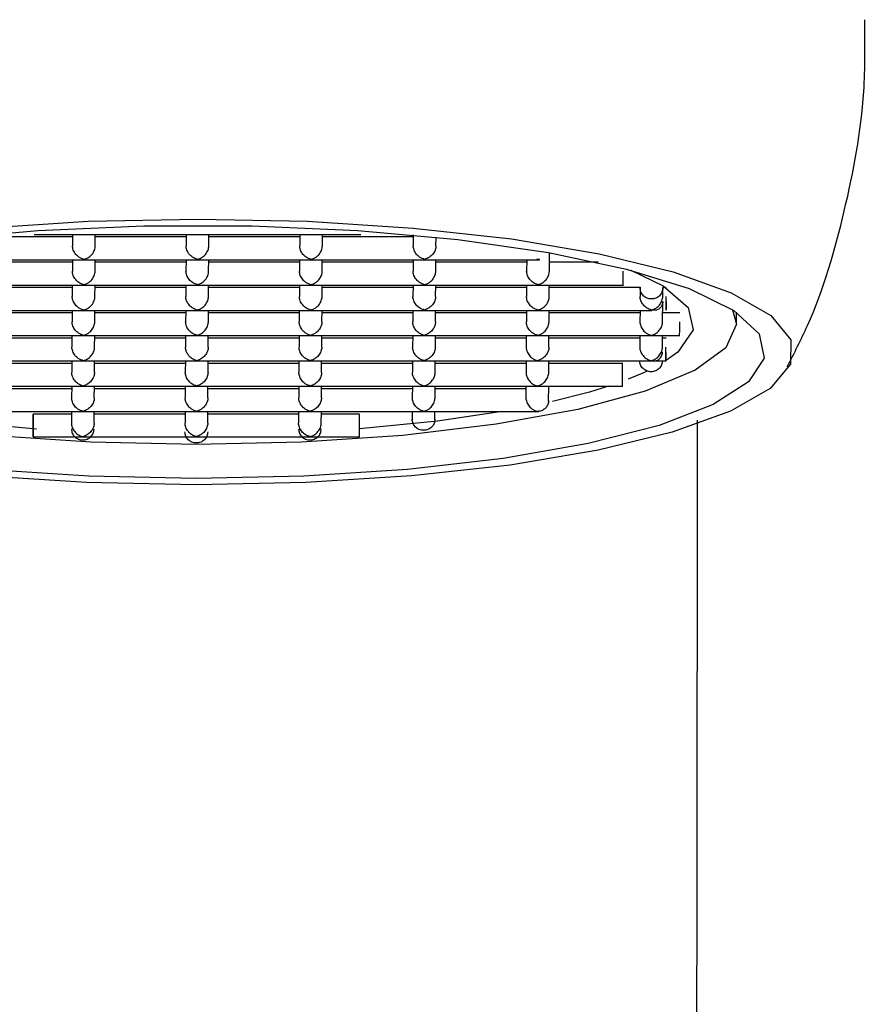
# Model space of a CAD drawing. Header units: millimetres. Extents: x 4096.18 to 4096.356, y 1727.865 to 1728.119.
# Tile 10 of 11: x 4096.264 to 4096.279, y 1728.044 to 1728.061. Entities that reach past the tile are written whole.
import ezdxf

# ---------------------------------------------------------------- set-up
doc = ezdxf.new("R2010")
doc.units = ezdxf.units.MM
doc.layers.add('SANINDUSA', color=3, linetype='Continuous')

msp = doc.modelspace()

# ---------------------------------------------------------------- linework, layer by layer
at = {"layer": 'SANINDUSA'}
for p, q in [((4096.264768, 1728.057384), (4096.263168, 1728.057384)), ((4096.264094, 1728.05743), (4096.264975, 1728.05743)), ((4096.264768, 1728.05743), (4096.264767, 1728.05723)), ((4096.264964, 1728.05743), (4096.266975, 1728.05743)), ((4096.265167, 1728.057227), (4096.265168, 1728.05743)), ((4096.266768, 1728.057384), (4096.265168, 1728.057384)), ((4096.266768, 1728.05743), (4096.266767, 1728.05723)), ((4096.266964, 1728.05743), (4096.268975, 1728.05743)), ((4096.267167, 1728.057227), (4096.267168, 1728.05743)), ((4096.268768, 1728.057384), (4096.267168, 1728.057384)), ((4096.268768, 1728.05743), (4096.268767, 1728.05723)), ((4096.268964, 1728.05743), (4096.269845, 1728.05743)), ((4096.269167, 1728.057227), (4096.269168, 1728.05743)), ((4096.270768, 1728.057384), (4096.269168, 1728.057384)), ((4096.270768, 1728.057421), (4096.270767, 1728.05723)), ((4096.271167, 1728.057227), (4096.271168, 1728.057382)), ((4096.273164, 1728.056782), (4096.273166, 1728.057109)), ((4096.262961, 1728.056984), (4096.264972, 1728.056984)), ((4096.264765, 1728.056938), (4096.263165, 1728.056938)), ((4096.264765, 1728.056984), (4096.264764, 1728.056784)), ((4096.264961, 1728.056984), (4096.266972, 1728.056984)), ((4096.265164, 1728.056782), (4096.265165, 1728.056984)), ((4096.266765, 1728.056938), (4096.265165, 1728.056938)), ((4096.266765, 1728.056984), (4096.266764, 1728.056784)), ((4096.266961, 1728.056984), (4096.268972, 1728.056984)), ((4096.267164, 1728.056782), (4096.267165, 1728.056984)), ((4096.268765, 1728.056938), (4096.267165, 1728.056938)), ((4096.268765, 1728.056984), (4096.268764, 1728.056784)), ((4096.268961, 1728.056984), (4096.270972, 1728.056984)), ((4096.269164, 1728.056782), (4096.269165, 1728.056984)), ((4096.270765, 1728.056938), (4096.269165, 1728.056938)), ((4096.270765, 1728.056984), (4096.270764, 1728.056784)), ((4096.270961, 1728.056984), (4096.272992, 1728.056984)), ((4096.271164, 1728.056782), (4096.271165, 1728.056984)), ((4096.272765, 1728.056938), (4096.271165, 1728.056938)), ((4096.272765, 1728.056984), (4096.272764, 1728.056784)), ((4096.272946, 1728.056995), (4096.272987, 1728.056995)), ((4096.272967, 1728.056989), (4096.272946, 1728.056995)), ((4096.272987, 1728.056995), (4096.272967, 1728.056989)), ((4096.272987, 1728.056985), (4096.272967, 1728.056989)), ((4096.272987, 1728.056995), (4096.272987, 1728.056985)), ((4096.274026, 1728.056938), (4096.273165, 1728.056938)), ((4096.262958, 1728.056538), (4096.264969, 1728.056538)), ((4096.264762, 1728.056492), (4096.263162, 1728.056492)), ((4096.264763, 1728.056538), (4096.264761, 1728.056338)), ((4096.264958, 1728.056538), (4096.266969, 1728.056538)), ((4096.265161, 1728.056336), (4096.265163, 1728.056538)), ((4096.266762, 1728.056492), (4096.265162, 1728.056492)), ((4096.266763, 1728.056538), (4096.266761, 1728.056338)), ((4096.266958, 1728.056538), (4096.268969, 1728.056538)), ((4096.267161, 1728.056336), (4096.267163, 1728.056538)), ((4096.268762, 1728.056492), (4096.267162, 1728.056492)), ((4096.268763, 1728.056538), (4096.268761, 1728.056338)), ((4096.268958, 1728.056538), (4096.270969, 1728.056538)), ((4096.269161, 1728.056336), (4096.269163, 1728.056538)), ((4096.270762, 1728.056492), (4096.269162, 1728.056492)), ((4096.270763, 1728.056538), (4096.270761, 1728.056338)), ((4096.270958, 1728.056538), (4096.272969, 1728.056538)), ((4096.271161, 1728.056336), (4096.271163, 1728.056538)), ((4096.272762, 1728.056492), (4096.271162, 1728.056492)), ((4096.272763, 1728.056538), (4096.272761, 1728.056338)), ((4096.272958, 1728.056538), (4096.274467, 1728.056538)), ((4096.273161, 1728.056336), (4096.273163, 1728.056538)), ((4096.274762, 1728.056492), (4096.273162, 1728.056492)), ((4096.274762, 1728.056499), (4096.274761, 1728.056338)), ((4096.275161, 1728.056336), (4096.275162, 1728.056496)), ((4096.275219, 1728.056492), (4096.275162, 1728.056492)), ((4096.275159, 1728.05589), (4096.275161, 1728.056247)), ((4096.262955, 1728.056092), (4096.264967, 1728.056092)), ((4096.26476, 1728.056092), (4096.264759, 1728.055892)), ((4096.264955, 1728.056092), (4096.266967, 1728.056092)), ((4096.265159, 1728.05589), (4096.26516, 1728.056092)), ((4096.26676, 1728.056092), (4096.266759, 1728.055892)), ((4096.266955, 1728.056092), (4096.268967, 1728.056092)), ((4096.267159, 1728.05589), (4096.26716, 1728.056092)), ((4096.26876, 1728.056092), (4096.268759, 1728.055892)), ((4096.268955, 1728.056092), (4096.270967, 1728.056092)), ((4096.269159, 1728.05589), (4096.26916, 1728.056092)), ((4096.27076, 1728.056092), (4096.270759, 1728.055892)), ((4096.270955, 1728.056092), (4096.272967, 1728.056092)), ((4096.271159, 1728.05589), (4096.27116, 1728.056092)), ((4096.27276, 1728.056092), (4096.272759, 1728.055892)), ((4096.272955, 1728.056092), (4096.274967, 1728.056092)), ((4096.273159, 1728.05589), (4096.27316, 1728.056092)), ((4096.27476, 1728.056092), (4096.274759, 1728.055892)), ((4096.26476, 1728.056047), (4096.26316, 1728.056047)), ((4096.26676, 1728.056047), (4096.26516, 1728.056047)), ((4096.26876, 1728.056047), (4096.26716, 1728.056047)), ((4096.27076, 1728.056047), (4096.26916, 1728.056047)), ((4096.27276, 1728.056047), (4096.27116, 1728.056047)), ((4096.27476, 1728.056047), (4096.27316, 1728.056047)), ((4096.275462, 1728.056047), (4096.27516, 1728.056047)), ((4096.276458, 1728.05585), (4096.276458, 1728.056058)), ((4096.262953, 1728.055647), (4096.264964, 1728.055647)), ((4096.264757, 1728.055601), (4096.263157, 1728.055601)), ((4096.264757, 1728.055647), (4096.264756, 1728.055447)), ((4096.264953, 1728.055647), (4096.266964, 1728.055647)), ((4096.265156, 1728.055444), (4096.265157, 1728.055647)), ((4096.266757, 1728.055601), (4096.265157, 1728.055601)), ((4096.266757, 1728.055647), (4096.266756, 1728.055447)), ((4096.266953, 1728.055647), (4096.268964, 1728.055647)), ((4096.267156, 1728.055444), (4096.267157, 1728.055647)), ((4096.268757, 1728.055601), (4096.267157, 1728.055601)), ((4096.268757, 1728.055647), (4096.268756, 1728.055447)), ((4096.268953, 1728.055647), (4096.270964, 1728.055647)), ((4096.269156, 1728.055444), (4096.269157, 1728.055647)), ((4096.270757, 1728.055601), (4096.269157, 1728.055601)), ((4096.270757, 1728.055647), (4096.270756, 1728.055447)), ((4096.270953, 1728.055647), (4096.272964, 1728.055647)), ((4096.271156, 1728.055444), (4096.271157, 1728.055647)), ((4096.272757, 1728.055601), (4096.271157, 1728.055601)), ((4096.272757, 1728.055647), (4096.272756, 1728.055447)), ((4096.272953, 1728.055647), (4096.274964, 1728.055647)), ((4096.273156, 1728.055444), (4096.273157, 1728.055647)), ((4096.274757, 1728.055601), (4096.273157, 1728.055601)), ((4096.274757, 1728.055647), (4096.274756, 1728.055447)), ((4096.274953, 1728.055647), (4096.275462, 1728.055647)), ((4096.275156, 1728.055444), (4096.275157, 1728.055647)), ((4096.27522, 1728.055601), (4096.275157, 1728.055601)), ((4096.26295, 1728.055201), (4096.264961, 1728.055201)), ((4096.264754, 1728.055155), (4096.263154, 1728.055155)), ((4096.264754, 1728.055201), (4096.264753, 1728.055001)), ((4096.26495, 1728.055201), (4096.266961, 1728.055201)), ((4096.265153, 1728.054998), (4096.265154, 1728.055201)), ((4096.266754, 1728.055155), (4096.265154, 1728.055155)), ((4096.266754, 1728.055201), (4096.266753, 1728.055001)), ((4096.26695, 1728.055201), (4096.268961, 1728.055201)), ((4096.267153, 1728.054998), (4096.267154, 1728.055201)), ((4096.268754, 1728.055155), (4096.267154, 1728.055155)), ((4096.268754, 1728.055201), (4096.268753, 1728.055001)), ((4096.26895, 1728.055201), (4096.270961, 1728.055201)), ((4096.269153, 1728.054998), (4096.269154, 1728.055201)), ((4096.270754, 1728.055155), (4096.269154, 1728.055155)), ((4096.270754, 1728.055201), (4096.270753, 1728.055001)), ((4096.27095, 1728.055201), (4096.272961, 1728.055201)), ((4096.271153, 1728.054998), (4096.271154, 1728.055201)), ((4096.272754, 1728.055155), (4096.271154, 1728.055155)), ((4096.272754, 1728.055201), (4096.272753, 1728.055001)), ((4096.27295, 1728.055201), (4096.274961, 1728.055201)), ((4096.273153, 1728.054998), (4096.273154, 1728.055201)), ((4096.274456, 1728.055155), (4096.273154, 1728.055155)), ((4096.274754, 1728.055201), (4096.274754, 1728.055197)), ((4096.27495, 1728.055201), (4096.27522, 1728.055201)), ((4096.275154, 1728.055194), (4096.275154, 1728.055201)), ((4096.262947, 1728.054755), (4096.264959, 1728.054755)), ((4096.264751, 1728.054709), (4096.263151, 1728.054709)), ((4096.264752, 1728.054755), (4096.26475, 1728.054555)), ((4096.264947, 1728.054755), (4096.266959, 1728.054755)), ((4096.26515, 1728.054553), (4096.265152, 1728.054755)), ((4096.266751, 1728.054709), (4096.265151, 1728.054709)), ((4096.266752, 1728.054755), (4096.26675, 1728.054555)), ((4096.266947, 1728.054755), (4096.268959, 1728.054755)), ((4096.26715, 1728.054553), (4096.267152, 1728.054755)), ((4096.268751, 1728.054709), (4096.267151, 1728.054709)), ((4096.268752, 1728.054755), (4096.26875, 1728.054555)), ((4096.268947, 1728.054755), (4096.270959, 1728.054755)), ((4096.26915, 1728.054553), (4096.269152, 1728.054755)), ((4096.270751, 1728.054709), (4096.269151, 1728.054709)), ((4096.270752, 1728.054755), (4096.27075, 1728.054555)), ((4096.270947, 1728.054755), (4096.272959, 1728.054755)), ((4096.27115, 1728.054553), (4096.271152, 1728.054755)), ((4096.272751, 1728.054709), (4096.271151, 1728.054709)), ((4096.272752, 1728.054755), (4096.27275, 1728.054555)), ((4096.272947, 1728.054755), (4096.274456, 1728.054755)), ((4096.27315, 1728.054492), (4096.273152, 1728.054755)), ((4096.262945, 1728.054309), (4096.264956, 1728.054309)), ((4096.264749, 1728.054263), (4096.264072, 1728.054263)), ((4096.264749, 1728.054309), (4096.264748, 1728.054109)), ((4096.264945, 1728.054309), (4096.266956, 1728.054309)), ((4096.265148, 1728.054107), (4096.265149, 1728.054309)), ((4096.266749, 1728.054263), (4096.265149, 1728.054263)), ((4096.266749, 1728.054309), (4096.266748, 1728.054109)), ((4096.266945, 1728.054309), (4096.268956, 1728.054309)), ((4096.267148, 1728.054107), (4096.267149, 1728.054309)), ((4096.268749, 1728.054263), (4096.267149, 1728.054263)), ((4096.268749, 1728.054309), (4096.268748, 1728.054109)), ((4096.268945, 1728.054309), (4096.270956, 1728.054309)), ((4096.269148, 1728.054107), (4096.269149, 1728.054309)), ((4096.269823, 1728.054263), (4096.269149, 1728.054263)), ((4096.270749, 1728.054309), (4096.270748, 1728.054165)), ((4096.270945, 1728.054309), (4096.272976, 1728.054309)), ((4096.271148, 1728.054163), (4096.271149, 1728.054309)), ((4096.272929, 1728.054311), (4096.27295, 1728.054314)), ((4096.272971, 1728.054311), (4096.272929, 1728.054311)), ((4096.27295, 1728.054314), (4096.272971, 1728.05432)), ((4096.27295, 1728.054314), (4096.272971, 1728.054311)), ((4096.272971, 1728.05432), (4096.272971, 1728.054311)), ((4096.264132, 1728.054), (4096.263124, 1728.054092)), ((4096.264072, 1728.053863), (4096.264953, 1728.053863)), ((4096.264942, 1728.053863), (4096.266953, 1728.053863)), ((4096.266942, 1728.053863), (4096.268953, 1728.053863)), ((4096.268942, 1728.053863), (4096.269823, 1728.053863))]:
    msp.add_line(p, q, dxfattribs=at)
at = {"layer": 'SANINDUSA', "flags": 128}
for points in [[(4096.263179, 1728.057541), (4096.265043, 1728.05766), (4096.266973, 1728.0577), (4096.268902, 1728.05766), (4096.270765, 1728.057541), (4096.272498, 1728.057349), (4096.274043, 1728.057089), (4096.275346, 1728.05677), (4096.276364, 1728.056402), (4096.277062, 1728.056), (4096.277415, 1728.055575), (4096.277412, 1728.055143), (4096.277054, 1728.054719), (4096.276351, 1728.054316), (4096.275329, 1728.053949), (4096.274022, 1728.05363), (4096.272474, 1728.053369), (4096.270738, 1728.053177), (4096.268874, 1728.053059), (4096.266944, 1728.053019)], [(4096.262388, 1728.05734), (4096.264154, 1728.057498), (4096.266021, 1728.057578), (4096.267923, 1728.057578), (4096.269789, 1728.057498), (4096.271553, 1728.05734), (4096.273151, 1728.057111), (4096.274525, 1728.056819), (4096.275626, 1728.056474), (4096.276413, 1728.056088), (4096.276859, 1728.055676), (4096.276947, 1728.055253), (4096.276673, 1728.054834), (4096.276049, 1728.054433), (4096.275096, 1728.054066), (4096.273849, 1728.053746), (4096.272353, 1728.053484), (4096.270663, 1728.05329), (4096.268838, 1728.05317), (4096.266945, 1728.05313)], [(4096.2746, 1728.056799), (4096.275168, 1728.056524), (4096.275609, 1728.056142), (4096.275696, 1728.055748), (4096.275426, 1728.055358), (4096.275211, 1728.055201)], [(4096.27639, 1728.056103), (4096.276458, 1728.055847), (4096.276273, 1728.055433), (4096.27573, 1728.055036), (4096.27485, 1728.05467), (4096.273667, 1728.054349), (4096.272226, 1728.054086), (4096.270582, 1728.05389), (4096.268799, 1728.05377), (4096.266945, 1728.053729), (4096.265092, 1728.05377), (4096.263311, 1728.05389), (4096.26167, 1728.054086), (4096.260232, 1728.054349), (4096.259052, 1728.05467), (4096.258177, 1728.055036), (4096.257638, 1728.055433), (4096.257458, 1728.055847), (4096.257526, 1728.056097)], [(4096.274888, 1728.055024), (4096.274809, 1728.054988), (4096.274551, 1728.054879)], [(4096.274203, 1728.054755), (4096.27387, 1728.054653), (4096.273219, 1728.054486)], [(4096.272333, 1728.054309), (4096.271194, 1728.054141), (4096.269821, 1728.054004)], [(4096.266944, 1728.053019), (4096.265015, 1728.053059), (4096.263152, 1728.053177)], [(4096.266945, 1728.05313), (4096.265053, 1728.05317), (4096.263229, 1728.05329)]]:
    msp.add_lwpolyline(points, dxfattribs=at)
at = {"layer": 'SANINDUSA'}
for points, knots in [([(4096.277351, 1728.055098), (4096.277475, 1728.055338), (4096.277924, 1728.056207), (4096.278388, 1728.057838), (4096.278735, 1728.059653), (4096.278723, 1728.060786), (4096.278719, 1728.061209)], [0, 0, 0, 0, 0.128044, 0.463499, 0.799618, 1, 1, 1, 1]), ([(4096.264967, 1728.056989), (4096.264937, 1728.056999), (4096.264888, 1728.057017), (4096.264831, 1728.057067), (4096.264799, 1728.057113), (4096.26478, 1728.057152), (4096.264769, 1728.057191), (4096.264767, 1728.057216), (4096.264767, 1728.057228)], [0, 0, 0, 0, 0.32965, 0.553491, 0.682507, 0.798364, 0.902887, 1, 1, 1, 1]), ([(4096.264967, 1728.056989), (4096.264997, 1728.056999), (4096.265047, 1728.057016), (4096.265102, 1728.057067), (4096.265134, 1728.057112), (4096.265153, 1728.057151), (4096.265165, 1728.05719), (4096.265166, 1728.057216), (4096.265167, 1728.057228)], [0, 0, 0, 0, 0.329692, 0.553585, 0.680142, 0.795087, 0.900739, 1, 1, 1, 1]), ([(4096.266967, 1728.056989), (4096.266937, 1728.056999), (4096.266888, 1728.057017), (4096.266831, 1728.057067), (4096.266799, 1728.057113), (4096.26678, 1728.057152), (4096.266769, 1728.057191), (4096.266767, 1728.057216), (4096.266767, 1728.057228)], [0, 0, 0, 0, 0.329631, 0.553497, 0.682501, 0.79836, 0.902885, 1, 1, 1, 1]), ([(4096.266967, 1728.056989), (4096.266997, 1728.056999), (4096.267047, 1728.057016), (4096.267102, 1728.057067), (4096.267134, 1728.057112), (4096.267153, 1728.057151), (4096.267165, 1728.05719), (4096.267166, 1728.057216), (4096.267167, 1728.057228)], [0, 0, 0, 0, 0.3296966, 0.5535716, 0.6801452, 0.7950917, 0.9007424, 1, 1, 1, 1]), ([(4096.268967, 1728.056989), (4096.268937, 1728.056999), (4096.268888, 1728.057017), (4096.268831, 1728.057067), (4096.268799, 1728.057113), (4096.26878, 1728.057152), (4096.268769, 1728.057191), (4096.268767, 1728.057216), (4096.268767, 1728.057228)], [0, 0, 0, 0, 0.32965, 0.553492, 0.682493, 0.798359, 0.902882, 1, 1, 1, 1]), ([(4096.268967, 1728.056989), (4096.268997, 1728.056999), (4096.269047, 1728.057016), (4096.269102, 1728.057067), (4096.269134, 1728.057112), (4096.269153, 1728.057151), (4096.269165, 1728.05719), (4096.269166, 1728.057216), (4096.269167, 1728.057228)], [0, 0, 0, 0, 0.329692, 0.553585, 0.680142, 0.795087, 0.900739, 1, 1, 1, 1]), ([(4096.270967, 1728.056989), (4096.270937, 1728.056999), (4096.270888, 1728.057017), (4096.270831, 1728.057067), (4096.270799, 1728.057113), (4096.27078, 1728.057152), (4096.270769, 1728.057191), (4096.270767, 1728.057216), (4096.270767, 1728.057228)], [0, 0, 0, 0, 0.32965, 0.553491, 0.682508, 0.798364, 0.902887, 1, 1, 1, 1]), ([(4096.271167, 1728.057228), (4096.271166, 1728.057216), (4096.271165, 1728.057191), (4096.271153, 1728.057152), (4096.271135, 1728.057113), (4096.271102, 1728.057067), (4096.271045, 1728.057016), (4096.270995, 1728.056999), (4096.270967, 1728.056989)], [0, 0, 0, 0, 0.096954, 0.200232, 0.314996, 0.443392, 0.680035, 1, 1, 1, 1]), ([(4096.264964, 1728.056543), (4096.264934, 1728.056553), (4096.264885, 1728.056571), (4096.264828, 1728.056622), (4096.264796, 1728.056667), (4096.264778, 1728.056706), (4096.264766, 1728.056745), (4096.264765, 1728.056771), (4096.264764, 1728.056783)], [0, 0, 0, 0, 0.329633, 0.553481, 0.6825, 0.79836, 0.902923, 1, 1, 1, 1]), ([(4096.264964, 1728.056543), (4096.264994, 1728.056553), (4096.265044, 1728.056571), (4096.265099, 1728.056621), (4096.265131, 1728.056666), (4096.26515, 1728.056705), (4096.265162, 1728.056744), (4096.265163, 1728.05677), (4096.265164, 1728.056783)], [0, 0, 0, 0, 0.329678, 0.553578, 0.680169, 0.795118, 0.900735, 1, 1, 1, 1]), ([(4096.266964, 1728.056543), (4096.266934, 1728.056553), (4096.266885, 1728.056571), (4096.266828, 1728.056622), (4096.266796, 1728.056667), (4096.266778, 1728.056706), (4096.266766, 1728.056745), (4096.266765, 1728.056771), (4096.266764, 1728.056783)], [0, 0, 0, 0, 0.3296318, 0.5534977, 0.6825017, 0.7983608, 0.9029237, 1, 1, 1, 1]), ([(4096.266964, 1728.056543), (4096.266994, 1728.056553), (4096.267044, 1728.056571), (4096.267099, 1728.056621), (4096.267131, 1728.056666), (4096.26715, 1728.056705), (4096.267162, 1728.056744), (4096.267163, 1728.05677), (4096.267164, 1728.056783)], [0, 0, 0, 0, 0.329699, 0.553576, 0.68018, 0.795128, 0.900742, 1, 1, 1, 1]), ([(4096.268964, 1728.056543), (4096.268934, 1728.056553), (4096.268885, 1728.056571), (4096.268828, 1728.056622), (4096.268796, 1728.056667), (4096.268778, 1728.056706), (4096.268766, 1728.056745), (4096.268765, 1728.056771), (4096.268764, 1728.056783)], [0, 0, 0, 0, 0.329651, 0.553492, 0.682494, 0.798359, 0.90292, 1, 1, 1, 1]), ([(4096.268964, 1728.056543), (4096.268994, 1728.056553), (4096.269044, 1728.056571), (4096.269099, 1728.056621), (4096.269131, 1728.056666), (4096.26915, 1728.056705), (4096.269162, 1728.056744), (4096.269163, 1728.05677), (4096.269164, 1728.056783)], [0, 0, 0, 0, 0.329695, 0.553589, 0.680177, 0.795123, 0.900738, 1, 1, 1, 1]), ([(4096.270964, 1728.056543), (4096.270934, 1728.056553), (4096.270885, 1728.056571), (4096.270828, 1728.056622), (4096.270796, 1728.056667), (4096.270778, 1728.056706), (4096.270766, 1728.056745), (4096.270765, 1728.056771), (4096.270764, 1728.056783)], [0, 0, 0, 0, 0.3296337, 0.5534807, 0.6824996, 0.7983598, 0.9029232, 1, 1, 1, 1]), ([(4096.270964, 1728.056543), (4096.270994, 1728.056553), (4096.271044, 1728.056571), (4096.271099, 1728.056621), (4096.271131, 1728.056666), (4096.27115, 1728.056705), (4096.271162, 1728.056744), (4096.271163, 1728.05677), (4096.271164, 1728.056783)], [0, 0, 0, 0, 0.3297, 0.553577, 0.680182, 0.79512, 0.900736, 1, 1, 1, 1]), ([(4096.272964, 1728.056543), (4096.272934, 1728.056553), (4096.272885, 1728.056571), (4096.272828, 1728.056622), (4096.272796, 1728.056667), (4096.272778, 1728.056706), (4096.272766, 1728.056745), (4096.272765, 1728.056771), (4096.272764, 1728.056783)], [0, 0, 0, 0, 0.329655, 0.5535, 0.682503, 0.798362, 0.902924, 1, 1, 1, 1]), ([(4096.272964, 1728.056543), (4096.272994, 1728.056553), (4096.273044, 1728.056571), (4096.273099, 1728.056621), (4096.273131, 1728.056666), (4096.27315, 1728.056705), (4096.273162, 1728.056744), (4096.273163, 1728.05677), (4096.273164, 1728.056783)], [0, 0, 0, 0, 0.3296996, 0.5535762, 0.6801805, 0.795128, 0.9007415, 1, 1, 1, 1]), ([(4096.274464, 1728.056542), (4096.274464, 1728.056541), (4096.274464, 1728.05654), (4096.274464, 1728.056572), (4096.274464, 1728.056629), (4096.274464, 1728.056704), (4096.274464, 1728.056757), (4096.274464, 1728.056783)], [0, 0, 0, 0, 0.1252806, 0.34395, 0.5626549, 0.781312, 1, 1, 1, 1]), ([(4096.275162, 1728.056487), (4096.275159, 1728.056461), (4096.275153, 1728.05641), (4096.275107, 1728.056345), (4096.275041, 1728.056302), (4096.274962, 1728.056287), (4096.274884, 1728.056302), (4096.274818, 1728.056345), (4096.274771, 1728.05641), (4096.274765, 1728.056461), (4096.274762, 1728.056487)], [0, 0, 0, 0, 0.125016, 0.249998, 0.375004, 0.5, 0.624995, 0.750002, 0.87498, 1, 1, 1, 1]), ([(4096.264961, 1728.056097), (4096.264932, 1728.056108), (4096.264882, 1728.056125), (4096.264826, 1728.056176), (4096.264794, 1728.056221), (4096.264775, 1728.05626), (4096.264763, 1728.056299), (4096.264762, 1728.056325), (4096.264761, 1728.056337)], [0, 0, 0, 0, 0.329641, 0.553471, 0.682493, 0.798355, 0.902921, 1, 1, 1, 1]), ([(4096.264961, 1728.056097), (4096.264991, 1728.056108), (4096.265042, 1728.056125), (4096.265097, 1728.056176), (4096.265129, 1728.05622), (4096.265147, 1728.056259), (4096.265159, 1728.056299), (4096.265161, 1728.056324), (4096.265161, 1728.056337)], [0, 0, 0, 0, 0.329707, 0.553567, 0.680174, 0.795115, 0.900734, 1, 1, 1, 1]), ([(4096.266961, 1728.056097), (4096.266932, 1728.056108), (4096.266882, 1728.056125), (4096.266826, 1728.056176), (4096.266794, 1728.056221), (4096.266775, 1728.05626), (4096.266763, 1728.056299), (4096.266762, 1728.056325), (4096.266761, 1728.056337)], [0, 0, 0, 0, 0.329663, 0.55349, 0.682496, 0.798357, 0.902922, 1, 1, 1, 1]), ([(4096.266961, 1728.056097), (4096.266991, 1728.056108), (4096.267042, 1728.056125), (4096.267097, 1728.056176), (4096.267129, 1728.05622), (4096.267147, 1728.056259), (4096.267159, 1728.056299), (4096.267161, 1728.056324), (4096.267161, 1728.056337)], [0, 0, 0, 0, 0.3297066, 0.5535658, 0.680173, 0.7951231, 0.9007393, 1, 1, 1, 1]), ([(4096.268961, 1728.056097), (4096.268932, 1728.056108), (4096.268882, 1728.056125), (4096.268826, 1728.056176), (4096.268794, 1728.056221), (4096.268775, 1728.05626), (4096.268763, 1728.056299), (4096.268762, 1728.056325), (4096.268761, 1728.056337)], [0, 0, 0, 0, 0.329656, 0.553479, 0.682497, 0.798356, 0.902919, 1, 1, 1, 1]), ([(4096.268961, 1728.056097), (4096.268991, 1728.056108), (4096.269042, 1728.056125), (4096.269097, 1728.056176), (4096.269129, 1728.05622), (4096.269147, 1728.056259), (4096.269159, 1728.056299), (4096.269161, 1728.056324), (4096.269161, 1728.056337)], [0, 0, 0, 0, 0.329702, 0.553579, 0.68017, 0.795119, 0.900736, 1, 1, 1, 1]), ([(4096.270961, 1728.056097), (4096.270932, 1728.056108), (4096.270882, 1728.056125), (4096.270826, 1728.056176), (4096.270794, 1728.056221), (4096.270775, 1728.05626), (4096.270763, 1728.056299), (4096.270762, 1728.056325), (4096.270761, 1728.056337)], [0, 0, 0, 0, 0.329641, 0.553471, 0.682493, 0.798355, 0.902921, 1, 1, 1, 1]), ([(4096.271161, 1728.056337), (4096.271161, 1728.056325), (4096.271159, 1728.0563), (4096.271148, 1728.056261), (4096.271129, 1728.056222), (4096.271097, 1728.056175), (4096.27104, 1728.056124), (4096.27099, 1728.056107), (4096.270961, 1728.056097)], [0, 0, 0, 0, 0.096958, 0.200202, 0.315006, 0.443407, 0.680059, 1, 1, 1, 1]), ([(4096.272961, 1728.056097), (4096.272932, 1728.056108), (4096.272882, 1728.056125), (4096.272826, 1728.056176), (4096.272794, 1728.056221), (4096.272775, 1728.05626), (4096.272763, 1728.056299), (4096.272762, 1728.056325), (4096.272761, 1728.056337)], [0, 0, 0, 0, 0.329661, 0.553486, 0.682492, 0.798361, 0.902923, 1, 1, 1, 1]), ([(4096.272961, 1728.056097), (4096.272991, 1728.056108), (4096.273042, 1728.056125), (4096.273097, 1728.056176), (4096.273129, 1728.05622), (4096.273147, 1728.056259), (4096.273159, 1728.056299), (4096.273161, 1728.056324), (4096.273161, 1728.056337)], [0, 0, 0, 0, 0.329706, 0.553566, 0.680173, 0.795123, 0.900739, 1, 1, 1, 1]), ([(4096.274961, 1728.056097), (4096.274932, 1728.056108), (4096.274882, 1728.056125), (4096.274826, 1728.056176), (4096.274794, 1728.056221), (4096.274775, 1728.05626), (4096.274763, 1728.056299), (4096.274762, 1728.056325), (4096.274761, 1728.056337)], [0, 0, 0, 0, 0.329657, 0.5534793, 0.6824971, 0.7983562, 0.902919, 1, 1, 1, 1]), ([(4096.274961, 1728.056097), (4096.274991, 1728.056108), (4096.275042, 1728.056125), (4096.275097, 1728.056176), (4096.275129, 1728.05622), (4096.275147, 1728.056259), (4096.275159, 1728.056299), (4096.275161, 1728.056324), (4096.275161, 1728.056337)], [0, 0, 0, 0, 0.329702, 0.553579, 0.680169, 0.795118, 0.900736, 1, 1, 1, 1]), ([(4096.275161, 1728.056248), (4096.27516, 1728.056236), (4096.275159, 1728.056211), (4096.275147, 1728.056176), (4096.275128, 1728.056146), (4096.275096, 1728.056115), (4096.275041, 1728.05609), (4096.274991, 1728.056094), (4096.274961, 1728.056097)], [0, 0, 0, 0, 0.099247, 0.204888, 0.319823, 0.446431, 0.670257, 1, 1, 1, 1]), ([(4096.275222, 1728.056248), (4096.275222, 1728.056223), (4096.275222, 1728.056173), (4096.275222, 1728.056119), (4096.275222, 1728.05609), (4096.275222, 1728.056092), (4096.275223, 1728.056125), (4096.275223, 1728.056183), (4096.275223, 1728.056258), (4096.275223, 1728.056311), (4096.275223, 1728.056337)], [0, 0, 0, 0, 0.124995, 0.250011, 0.375, 0.500006, 0.624991, 0.750007, 0.875018, 1, 1, 1, 1]), ([(4096.264958, 1728.055652), (4096.264929, 1728.055662), (4096.26488, 1728.055679), (4096.264823, 1728.05573), (4096.264791, 1728.055775), (4096.264772, 1728.055814), (4096.264761, 1728.055854), (4096.264759, 1728.055879), (4096.264759, 1728.055891)], [0, 0, 0, 0, 0.329641, 0.553471, 0.682493, 0.798355, 0.902921, 1, 1, 1, 1]), ([(4096.264958, 1728.055652), (4096.264988, 1728.055662), (4096.265039, 1728.055679), (4096.265094, 1728.05573), (4096.265126, 1728.055775), (4096.265145, 1728.055813), (4096.265156, 1728.055853), (4096.265158, 1728.055879), (4096.265159, 1728.055891)], [0, 0, 0, 0, 0.329705, 0.553563, 0.68017, 0.795119, 0.900735, 1, 1, 1, 1]), ([(4096.266958, 1728.055652), (4096.266929, 1728.055662), (4096.26688, 1728.055679), (4096.266823, 1728.05573), (4096.266791, 1728.055775), (4096.266772, 1728.055814), (4096.266761, 1728.055854), (4096.266759, 1728.055879), (4096.266759, 1728.055891)], [0, 0, 0, 0, 0.329661, 0.553486, 0.682492, 0.798361, 0.902923, 1, 1, 1, 1]), ([(4096.266958, 1728.055652), (4096.266988, 1728.055662), (4096.267039, 1728.055679), (4096.267094, 1728.05573), (4096.267126, 1728.055775), (4096.267145, 1728.055813), (4096.267156, 1728.055853), (4096.267158, 1728.055879), (4096.267159, 1728.055891)], [0, 0, 0, 0, 0.3297067, 0.5535658, 0.680173, 0.7951231, 0.9007393, 1, 1, 1, 1]), ([(4096.268958, 1728.055652), (4096.268929, 1728.055662), (4096.26888, 1728.055679), (4096.268823, 1728.05573), (4096.268791, 1728.055775), (4096.268772, 1728.055814), (4096.268761, 1728.055854), (4096.268759, 1728.055879), (4096.268759, 1728.055891)], [0, 0, 0, 0, 0.329656, 0.553479, 0.682497, 0.798356, 0.902919, 1, 1, 1, 1]), ([(4096.269159, 1728.055891), (4096.269158, 1728.055879), (4096.269157, 1728.055854), (4096.269145, 1728.055815), (4096.269127, 1728.055776), (4096.269094, 1728.05573), (4096.269037, 1728.055679), (4096.268987, 1728.055661), (4096.268958, 1728.055652)], [0, 0, 0, 0, 0.096919, 0.200203, 0.314963, 0.443393, 0.680023, 1, 1, 1, 1]), ([(4096.270958, 1728.055652), (4096.270929, 1728.055662), (4096.27088, 1728.055679), (4096.270823, 1728.05573), (4096.270791, 1728.055775), (4096.270772, 1728.055814), (4096.270761, 1728.055854), (4096.270759, 1728.055879), (4096.270759, 1728.055891)], [0, 0, 0, 0, 0.329641, 0.553471, 0.682492, 0.798355, 0.902921, 1, 1, 1, 1]), ([(4096.271159, 1728.055891), (4096.271158, 1728.055879), (4096.271157, 1728.055854), (4096.271145, 1728.055815), (4096.271127, 1728.055776), (4096.271094, 1728.05573), (4096.271037, 1728.055679), (4096.270987, 1728.055661), (4096.270958, 1728.055652)], [0, 0, 0, 0, 0.096921, 0.200204, 0.314974, 0.443406, 0.680019, 1, 1, 1, 1]), ([(4096.272958, 1728.055652), (4096.272929, 1728.055662), (4096.27288, 1728.055679), (4096.272823, 1728.05573), (4096.272791, 1728.055775), (4096.272772, 1728.055814), (4096.272761, 1728.055854), (4096.272759, 1728.055879), (4096.272759, 1728.055891)], [0, 0, 0, 0, 0.32966, 0.553486, 0.682491, 0.79836, 0.902923, 1, 1, 1, 1]), ([(4096.272958, 1728.055652), (4096.272988, 1728.055662), (4096.273039, 1728.055679), (4096.273094, 1728.05573), (4096.273126, 1728.055775), (4096.273145, 1728.055813), (4096.273156, 1728.055853), (4096.273158, 1728.055879), (4096.273159, 1728.055891)], [0, 0, 0, 0, 0.329707, 0.553566, 0.680173, 0.795123, 0.900739, 1, 1, 1, 1]), ([(4096.274759, 1728.055891), (4096.274759, 1728.055879), (4096.274761, 1728.055853), (4096.274772, 1728.055813), (4096.274791, 1728.055775), (4096.274823, 1728.05573), (4096.274878, 1728.055679), (4096.274928, 1728.055662), (4096.274958, 1728.055652)], [0, 0, 0, 0, 0.099223, 0.204873, 0.319817, 0.446429, 0.670268, 1, 1, 1, 1]), ([(4096.274958, 1728.055652), (4096.274988, 1728.055662), (4096.275039, 1728.055679), (4096.275094, 1728.05573), (4096.275126, 1728.055775), (4096.275145, 1728.055813), (4096.275156, 1728.055853), (4096.275158, 1728.055879), (4096.275159, 1728.055891)], [0, 0, 0, 0, 0.3297018, 0.5535798, 0.6801702, 0.7951187, 0.9007357, 1, 1, 1, 1]), ([(4096.275458, 1728.05565), (4096.275458, 1728.05565), (4096.275458, 1728.055648), (4096.275458, 1728.05568), (4096.275459, 1728.055737), (4096.275459, 1728.055813), (4096.275459, 1728.055865), (4096.275459, 1728.055891)], [0, 0, 0, 0, 0.125287, 0.343967, 0.562623, 0.781344, 1, 1, 1, 1]), ([(4096.264956, 1728.055206), (4096.264926, 1728.055216), (4096.264877, 1728.055233), (4096.26482, 1728.055284), (4096.264788, 1728.055329), (4096.264769, 1728.055369), (4096.264758, 1728.055408), (4096.264757, 1728.055433), (4096.264756, 1728.055445)], [0, 0, 0, 0, 0.329629, 0.553493, 0.682466, 0.798324, 0.902886, 1, 1, 1, 1]), ([(4096.264956, 1728.055206), (4096.264986, 1728.055216), (4096.265036, 1728.055233), (4096.265091, 1728.055284), (4096.265123, 1728.055329), (4096.265142, 1728.055368), (4096.265154, 1728.055407), (4096.265155, 1728.055433), (4096.265156, 1728.055445)], [0, 0, 0, 0, 0.329695, 0.553568, 0.680141, 0.795087, 0.900699, 1, 1, 1, 1]), ([(4096.266956, 1728.055206), (4096.266926, 1728.055216), (4096.266877, 1728.055233), (4096.26682, 1728.055284), (4096.266788, 1728.055329), (4096.266769, 1728.055369), (4096.266758, 1728.055408), (4096.266757, 1728.055433), (4096.266756, 1728.055445)], [0, 0, 0, 0, 0.32965, 0.553491, 0.682463, 0.798329, 0.902887, 1, 1, 1, 1]), ([(4096.267156, 1728.055445), (4096.267155, 1728.055433), (4096.267154, 1728.055408), (4096.267142, 1728.055369), (4096.267124, 1728.05533), (4096.267091, 1728.055284), (4096.267034, 1728.055233), (4096.266984, 1728.055216), (4096.266956, 1728.055206)], [0, 0, 0, 0, 0.096955, 0.200236, 0.315001, 0.443428, 0.680032, 1, 1, 1, 1]), ([(4096.268956, 1728.055206), (4096.268926, 1728.055216), (4096.268877, 1728.055233), (4096.26882, 1728.055284), (4096.268788, 1728.055329), (4096.268769, 1728.055369), (4096.268758, 1728.055408), (4096.268757, 1728.055433), (4096.268756, 1728.055445)], [0, 0, 0, 0, 0.3296457, 0.5534842, 0.6824686, 0.798324, 0.9028832, 1, 1, 1, 1]), ([(4096.269156, 1728.055445), (4096.269155, 1728.055433), (4096.269154, 1728.055408), (4096.269142, 1728.055369), (4096.269124, 1728.05533), (4096.269091, 1728.055284), (4096.269034, 1728.055233), (4096.268984, 1728.055216), (4096.268956, 1728.055206)], [0, 0, 0, 0, 0.0969544, 0.2002339, 0.3149892, 0.4434146, 0.6800353, 1, 1, 1, 1]), ([(4096.270956, 1728.055206), (4096.270926, 1728.055216), (4096.270877, 1728.055233), (4096.27082, 1728.055284), (4096.270788, 1728.055329), (4096.270769, 1728.055369), (4096.270758, 1728.055408), (4096.270757, 1728.055433), (4096.270756, 1728.055445)], [0, 0, 0, 0, 0.329629, 0.553493, 0.682466, 0.798324, 0.902886, 1, 1, 1, 1]), ([(4096.271156, 1728.055445), (4096.271155, 1728.055433), (4096.271154, 1728.055408), (4096.271142, 1728.055369), (4096.271124, 1728.05533), (4096.271091, 1728.055284), (4096.271034, 1728.055233), (4096.270984, 1728.055216), (4096.270956, 1728.055206)], [0, 0, 0, 0, 0.096951, 0.20023, 0.314997, 0.443425, 0.680029, 1, 1, 1, 1]), ([(4096.272756, 1728.055445), (4096.272757, 1728.055433), (4096.272758, 1728.055407), (4096.27277, 1728.055368), (4096.272788, 1728.055329), (4096.272821, 1728.055284), (4096.272875, 1728.055233), (4096.272926, 1728.055216), (4096.272956, 1728.055206)], [0, 0, 0, 0, 0.099259, 0.20487, 0.319854, 0.446419, 0.670275, 1, 1, 1, 1]), ([(4096.273156, 1728.055445), (4096.273155, 1728.055433), (4096.273154, 1728.055408), (4096.273142, 1728.055369), (4096.273124, 1728.05533), (4096.273091, 1728.055284), (4096.273034, 1728.055233), (4096.272984, 1728.055216), (4096.272956, 1728.055206)], [0, 0, 0, 0, 0.096956, 0.200236, 0.315002, 0.443429, 0.680032, 1, 1, 1, 1]), ([(4096.274756, 1728.055445), (4096.274757, 1728.055433), (4096.274758, 1728.055407), (4096.27477, 1728.055368), (4096.274788, 1728.055329), (4096.274821, 1728.055284), (4096.274875, 1728.055233), (4096.274926, 1728.055216), (4096.274956, 1728.055206)], [0, 0, 0, 0, 0.0992544, 0.2048653, 0.3198406, 0.4464182, 0.670276, 1, 1, 1, 1]), ([(4096.274956, 1728.055206), (4096.274986, 1728.055216), (4096.275036, 1728.055233), (4096.275091, 1728.055284), (4096.275123, 1728.055329), (4096.275142, 1728.055368), (4096.275154, 1728.055407), (4096.275155, 1728.055433), (4096.275156, 1728.055445)], [0, 0, 0, 0, 0.3296915, 0.5535836, 0.6801416, 0.7950865, 0.9007001, 1, 1, 1, 1]), ([(4096.275217, 1728.055356), (4096.275217, 1728.055331), (4096.275217, 1728.055282), (4096.275217, 1728.055227), (4096.275217, 1728.055198), (4096.275217, 1728.055201), (4096.275217, 1728.055233), (4096.275217, 1728.055292), (4096.275217, 1728.055367), (4096.275217, 1728.055419), (4096.275217, 1728.055445)], [0, 0, 0, 0, 0.124995, 0.249994, 0.37499, 0.499996, 0.624991, 0.750006, 0.874994, 1, 1, 1, 1]), ([(4096.275154, 1728.055206), (4096.275151, 1728.055181), (4096.275145, 1728.05513), (4096.275099, 1728.055065), (4096.275033, 1728.055021), (4096.274955, 1728.055006), (4096.274876, 1728.055021), (4096.27481, 1728.055065), (4096.274763, 1728.05513), (4096.274757, 1728.055181), (4096.274754, 1728.055206)], [0, 0, 0, 0, 0.1249968, 0.2500026, 0.3750004, 0.5000003, 0.6249989, 0.7499972, 0.8749988, 1, 1, 1, 1]), ([(4096.274956, 1728.055206), (4096.274985, 1728.055203), (4096.275035, 1728.055198), (4096.275091, 1728.055224), (4096.275123, 1728.055254), (4096.275141, 1728.055285), (4096.275153, 1728.055319), (4096.275155, 1728.055344), (4096.275155, 1728.055356)], [0, 0, 0, 0, 0.329698, 0.553591, 0.680181, 0.795121, 0.900743, 1, 1, 1, 1]), ([(4096.274453, 1728.055), (4096.274453, 1728.055024), (4096.274453, 1728.055074), (4096.274453, 1728.055128), (4096.274453, 1728.055155), (4096.274453, 1728.055152), (4096.274453, 1728.055151)], [0, 0, 0, 0, 0.291778, 0.583603, 0.875365, 1, 1, 1, 1]), ([(4096.264953, 1728.05476), (4096.264924, 1728.05477), (4096.264874, 1728.054788), (4096.264818, 1728.054838), (4096.264786, 1728.054884), (4096.264767, 1728.054923), (4096.264755, 1728.054962), (4096.264754, 1728.054987), (4096.264753, 1728.055)], [0, 0, 0, 0, 0.329631, 0.553497, 0.682501, 0.79836, 0.902885, 1, 1, 1, 1]), ([(4096.265153, 1728.055), (4096.265153, 1728.054987), (4096.265151, 1728.054962), (4096.26514, 1728.054923), (4096.265121, 1728.054884), (4096.265089, 1728.054838), (4096.265032, 1728.054787), (4096.264982, 1728.05477), (4096.264953, 1728.05476)], [0, 0, 0, 0, 0.096952, 0.200232, 0.314999, 0.443398, 0.680027, 1, 1, 1, 1]), ([(4096.266953, 1728.05476), (4096.266924, 1728.05477), (4096.266874, 1728.054788), (4096.266818, 1728.054838), (4096.266786, 1728.054884), (4096.266767, 1728.054923), (4096.266755, 1728.054962), (4096.266754, 1728.054987), (4096.266753, 1728.055)], [0, 0, 0, 0, 0.32965, 0.553492, 0.682493, 0.798359, 0.902882, 1, 1, 1, 1]), ([(4096.267153, 1728.055), (4096.267153, 1728.054987), (4096.267151, 1728.054962), (4096.26714, 1728.054923), (4096.267121, 1728.054884), (4096.267089, 1728.054838), (4096.267032, 1728.054787), (4096.266982, 1728.05477), (4096.266953, 1728.05476)], [0, 0, 0, 0, 0.096956, 0.200238, 0.315004, 0.443402, 0.680029, 1, 1, 1, 1]), ([(4096.268953, 1728.05476), (4096.268924, 1728.05477), (4096.268874, 1728.054788), (4096.268817, 1728.054838), (4096.268786, 1728.054884), (4096.268767, 1728.054923), (4096.268755, 1728.054962), (4096.268754, 1728.054987), (4096.268753, 1728.055)], [0, 0, 0, 0, 0.32965, 0.553491, 0.682507, 0.798364, 0.902887, 1, 1, 1, 1]), ([(4096.269153, 1728.055), (4096.269153, 1728.054987), (4096.269151, 1728.054962), (4096.26914, 1728.054923), (4096.269121, 1728.054884), (4096.269089, 1728.054838), (4096.269032, 1728.054787), (4096.268982, 1728.05477), (4096.268953, 1728.05476)], [0, 0, 0, 0, 0.096954, 0.200232, 0.314996, 0.443392, 0.680035, 1, 1, 1, 1]), ([(4096.270953, 1728.05476), (4096.270924, 1728.05477), (4096.270874, 1728.054788), (4096.270818, 1728.054838), (4096.270786, 1728.054884), (4096.270767, 1728.054923), (4096.270755, 1728.054962), (4096.270754, 1728.054987), (4096.270753, 1728.055)], [0, 0, 0, 0, 0.329632, 0.553497, 0.682501, 0.79836, 0.902885, 1, 1, 1, 1]), ([(4096.270953, 1728.05476), (4096.270983, 1728.05477), (4096.271033, 1728.054787), (4096.271088, 1728.054838), (4096.271121, 1728.054883), (4096.271139, 1728.054922), (4096.271151, 1728.054961), (4096.271152, 1728.054987), (4096.271153, 1728.055)], [0, 0, 0, 0, 0.329697, 0.553572, 0.680145, 0.795092, 0.900742, 1, 1, 1, 1]), ([(4096.272753, 1728.055), (4096.272754, 1728.054987), (4096.272755, 1728.054961), (4096.272767, 1728.054922), (4096.272786, 1728.054883), (4096.272818, 1728.054838), (4096.272873, 1728.054787), (4096.272923, 1728.05477), (4096.272953, 1728.05476)], [0, 0, 0, 0, 0.099261, 0.204873, 0.319825, 0.44642, 0.670258, 1, 1, 1, 1]), ([(4096.272953, 1728.05476), (4096.272983, 1728.05477), (4096.273033, 1728.054787), (4096.273088, 1728.054838), (4096.273121, 1728.054883), (4096.273139, 1728.054922), (4096.273151, 1728.054961), (4096.273152, 1728.054987), (4096.273153, 1728.055)], [0, 0, 0, 0, 0.329693, 0.553585, 0.680142, 0.795087, 0.900739, 1, 1, 1, 1]), ([(4096.274453, 1728.054759), (4096.274453, 1728.054758), (4096.274453, 1728.054757), (4096.274453, 1728.054789), (4096.274453, 1728.054846), (4096.274453, 1728.054921), (4096.274453, 1728.054973), (4096.274453, 1728.055)], [0, 0, 0, 0, 0.12528, 0.343985, 0.56266, 0.781315, 1, 1, 1, 1]), ([(4096.26495, 1728.054314), (4096.264921, 1728.054325), (4096.264871, 1728.054342), (4096.264815, 1728.054393), (4096.264783, 1728.054438), (4096.264764, 1728.054477), (4096.264753, 1728.054516), (4096.264751, 1728.054542), (4096.26475, 1728.054554)], [0, 0, 0, 0, 0.329632, 0.553498, 0.682502, 0.798361, 0.902924, 1, 1, 1, 1]), ([(4096.26515, 1728.054554), (4096.26515, 1728.054542), (4096.265148, 1728.054516), (4096.265137, 1728.054477), (4096.265118, 1728.054439), (4096.265086, 1728.054392), (4096.265029, 1728.054341), (4096.264979, 1728.054324), (4096.26495, 1728.054314)], [0, 0, 0, 0, 0.096952, 0.200195, 0.314997, 0.443396, 0.680026, 1, 1, 1, 1]), ([(4096.26695, 1728.054314), (4096.266921, 1728.054325), (4096.266871, 1728.054342), (4096.266815, 1728.054393), (4096.266783, 1728.054438), (4096.266764, 1728.054477), (4096.266753, 1728.054516), (4096.266751, 1728.054542), (4096.26675, 1728.054554)], [0, 0, 0, 0, 0.329651, 0.553492, 0.682494, 0.79836, 0.90292, 1, 1, 1, 1]), ([(4096.26715, 1728.054554), (4096.26715, 1728.054542), (4096.267148, 1728.054516), (4096.267137, 1728.054477), (4096.267118, 1728.054439), (4096.267086, 1728.054392), (4096.267029, 1728.054341), (4096.266979, 1728.054324), (4096.26695, 1728.054314)], [0, 0, 0, 0, 0.096956, 0.200201, 0.315002, 0.4434, 0.680028, 1, 1, 1, 1]), ([(4096.26895, 1728.054314), (4096.268921, 1728.054325), (4096.268871, 1728.054342), (4096.268815, 1728.054393), (4096.268783, 1728.054438), (4096.268764, 1728.054477), (4096.268753, 1728.054516), (4096.268751, 1728.054542), (4096.26875, 1728.054554)], [0, 0, 0, 0, 0.3296337, 0.5534807, 0.6824999, 0.7983598, 0.9029232, 1, 1, 1, 1]), ([(4096.26915, 1728.054554), (4096.26915, 1728.054542), (4096.269148, 1728.054516), (4096.269137, 1728.054477), (4096.269118, 1728.054439), (4096.269086, 1728.054392), (4096.269029, 1728.054341), (4096.268979, 1728.054324), (4096.26895, 1728.054314)], [0, 0, 0, 0, 0.096957, 0.2002, 0.315002, 0.443401, 0.680051, 1, 1, 1, 1]), ([(4096.27095, 1728.054314), (4096.270921, 1728.054325), (4096.270871, 1728.054342), (4096.270815, 1728.054393), (4096.270783, 1728.054438), (4096.270764, 1728.054477), (4096.270753, 1728.054516), (4096.270751, 1728.054542), (4096.27075, 1728.054554)], [0, 0, 0, 0, 0.329632, 0.553498, 0.682502, 0.798361, 0.902924, 1, 1, 1, 1]), ([(4096.27095, 1728.054314), (4096.27098, 1728.054324), (4096.271031, 1728.054342), (4096.271086, 1728.054392), (4096.271118, 1728.054437), (4096.271137, 1728.054476), (4096.271148, 1728.054515), (4096.27115, 1728.054541), (4096.27115, 1728.054554)], [0, 0, 0, 0, 0.3296989, 0.5535757, 0.6801801, 0.7951276, 0.9007416, 1, 1, 1, 1]), ([(4096.27275, 1728.054554), (4096.272751, 1728.054541), (4096.272753, 1728.054515), (4096.272764, 1728.054476), (4096.272783, 1728.054437), (4096.272815, 1728.054392), (4096.27287, 1728.054342), (4096.27292, 1728.054324), (4096.27295, 1728.054314)], [0, 0, 0, 0, 0.099261, 0.204873, 0.319825, 0.446421, 0.670258, 1, 1, 1, 1]), ([(4096.27315, 1728.054505), (4096.273148, 1728.054481), (4096.273142, 1728.054433), (4096.273102, 1728.054371), (4096.273043, 1728.054326), (4096.272995, 1728.054316), (4096.272971, 1728.054311)], [0, 0, 0, 0, 0.249977, 0.499984, 0.749991, 1, 1, 1, 1]), ([(4096.264075, 1728.054019), (4096.264075, 1728.054045), (4096.264075, 1728.054097), (4096.264075, 1728.054173), (4096.264075, 1728.054231), (4096.264075, 1728.054263), (4096.264075, 1728.054266), (4096.264075, 1728.054237), (4096.264075, 1728.054182), (4096.264075, 1728.054133), (4096.264075, 1728.054108)], [0, 0, 0, 0, 0.125003, 0.249988, 0.375001, 0.499993, 0.624996, 0.74999, 0.874986, 1, 1, 1, 1]), ([(4096.26982, 1728.054108), (4096.26982, 1728.054133), (4096.26982, 1728.054183), (4096.26982, 1728.054236), (4096.26982, 1728.054263), (4096.26982, 1728.05426), (4096.26982, 1728.05426)], [0, 0, 0, 0, 0.291819, 0.583596, 0.875367, 1, 1, 1, 1]), ([(4096.271148, 1728.054175), (4096.271145, 1728.054149), (4096.271139, 1728.054098), (4096.271093, 1728.054033), (4096.271027, 1728.05399), (4096.270948, 1728.053975), (4096.27087, 1728.05399), (4096.270803, 1728.054033), (4096.270757, 1728.054098), (4096.270751, 1728.054149), (4096.270748, 1728.054175)], [0, 0, 0, 0, 0.124997, 0.250003, 0.374998, 0.499998, 0.624998, 0.749997, 0.874998, 1, 1, 1, 1]), ([(4096.264075, 1728.054108), (4096.264075, 1728.054082), (4096.264075, 1728.054029), (4096.264075, 1728.053954), (4096.264075, 1728.053896), (4096.264075, 1728.053863), (4096.264075, 1728.053861), (4096.264075, 1728.05389), (4096.264075, 1728.053944), (4096.264075, 1728.053994), (4096.264075, 1728.054019)], [0, 0, 0, 0, 0.125004, 0.25, 0.374997, 0.500013, 0.624993, 0.750002, 0.875016, 1, 1, 1, 1]), ([(4096.264747, 1728.054005), (4096.26475, 1728.05398), (4096.264756, 1728.053929), (4096.264802, 1728.053864), (4096.264869, 1728.05382), (4096.264947, 1728.053805), (4096.265026, 1728.05382), (4096.265092, 1728.053864), (4096.265138, 1728.053929), (4096.265144, 1728.05398), (4096.265147, 1728.054005)], [0, 0, 0, 0, 0.124997, 0.250004, 0.374999, 0.500001, 0.625002, 0.75, 0.875002, 1, 1, 1, 1]), ([(4096.264748, 1728.054108), (4096.264748, 1728.054095), (4096.26475, 1728.05407), (4096.264762, 1728.05403), (4096.26478, 1728.053991), (4096.264812, 1728.053947), (4096.264867, 1728.053896), (4096.264918, 1728.053879), (4096.264948, 1728.053868)], [0, 0, 0, 0, 0.0992616, 0.2048767, 0.3198203, 0.4464169, 0.6702558, 1, 1, 1, 1]), ([(4096.265148, 1728.054108), (4096.265147, 1728.054096), (4096.265146, 1728.054071), (4096.265134, 1728.054032), (4096.265116, 1728.053993), (4096.265083, 1728.053946), (4096.265026, 1728.053895), (4096.264976, 1728.053878), (4096.264948, 1728.053868)], [0, 0, 0, 0, 0.0969521, 0.2001949, 0.3149968, 0.443396, 0.680026, 1, 1, 1, 1]), ([(4096.266948, 1728.053868), (4096.266918, 1728.053879), (4096.266869, 1728.053896), (4096.266812, 1728.053947), (4096.26678, 1728.053992), (4096.266761, 1728.054031), (4096.26675, 1728.05407), (4096.266748, 1728.054096), (4096.266748, 1728.054108)], [0, 0, 0, 0, 0.329665, 0.553485, 0.682501, 0.798359, 0.90292, 1, 1, 1, 1]), ([(4096.267148, 1728.054108), (4096.267147, 1728.054096), (4096.267146, 1728.054071), (4096.267134, 1728.054032), (4096.267116, 1728.053993), (4096.267083, 1728.053946), (4096.267026, 1728.053895), (4096.266976, 1728.053878), (4096.266948, 1728.053868)], [0, 0, 0, 0, 0.096956, 0.200201, 0.315002, 0.4434, 0.680028, 1, 1, 1, 1]), ([(4096.268747, 1728.054005), (4096.26875, 1728.05398), (4096.268756, 1728.053929), (4096.268802, 1728.053864), (4096.268869, 1728.05382), (4096.268947, 1728.053805), (4096.269026, 1728.05382), (4096.269092, 1728.053864), (4096.269138, 1728.053929), (4096.269144, 1728.05398), (4096.269147, 1728.054005)], [0, 0, 0, 0, 0.124996, 0.250002, 0.374998, 0.499998, 0.624998, 0.749996, 0.874998, 1, 1, 1, 1]), ([(4096.268948, 1728.053868), (4096.268918, 1728.053879), (4096.268869, 1728.053896), (4096.268812, 1728.053947), (4096.26878, 1728.053992), (4096.268761, 1728.054031), (4096.26875, 1728.05407), (4096.268748, 1728.054096), (4096.268748, 1728.054108)], [0, 0, 0, 0, 0.329649, 0.553476, 0.682497, 0.798358, 0.902922, 1, 1, 1, 1]), ([(4096.268948, 1728.053868), (4096.268978, 1728.053879), (4096.269028, 1728.053896), (4096.269083, 1728.053947), (4096.269115, 1728.053991), (4096.269134, 1728.05403), (4096.269146, 1728.05407), (4096.269147, 1728.054095), (4096.269148, 1728.054108)], [0, 0, 0, 0, 0.329713, 0.553569, 0.680174, 0.795122, 0.900736, 1, 1, 1, 1]), ([(4096.26982, 1728.053867), (4096.26982, 1728.053867), (4096.26982, 1728.053865), (4096.26982, 1728.053897), (4096.26982, 1728.053954), (4096.26982, 1728.054029), (4096.26982, 1728.054082), (4096.26982, 1728.054108)], [0, 0, 0, 0, 0.125278, 0.34398, 0.562651, 0.781317, 1, 1, 1, 1]), ([(4096.275737, 1728.018184), (4096.275738, 1728.01981), (4096.275742, 1728.023951), (4096.275748, 1728.030435), (4096.275756, 1728.037653), (4096.275764, 1728.044687), (4096.27577, 1728.050193), (4096.275774, 1728.053289), (4096.275775, 1728.05416)], [0, 0, 0, 0, 0.12837, 0.326915, 0.525457, 0.723934, 0.922292, 1, 1, 1, 1]), ([(4096.267147, 1728.053952), (4096.267144, 1728.053926), (4096.267138, 1728.053875), (4096.267092, 1728.05381), (4096.267026, 1728.053767), (4096.266947, 1728.053752), (4096.266868, 1728.053767), (4096.266802, 1728.05381), (4096.266756, 1728.053875), (4096.26675, 1728.053926), (4096.266747, 1728.053952)], [0, 0, 0, 0, 0.124999, 0.249988, 0.374997, 0.5, 0.625003, 0.750013, 0.875002, 1, 1, 1, 1])]:
    msp.add_open_spline(points, degree=3, knots=knots, dxfattribs=at)

doc.saveas('drawing.dxf')
